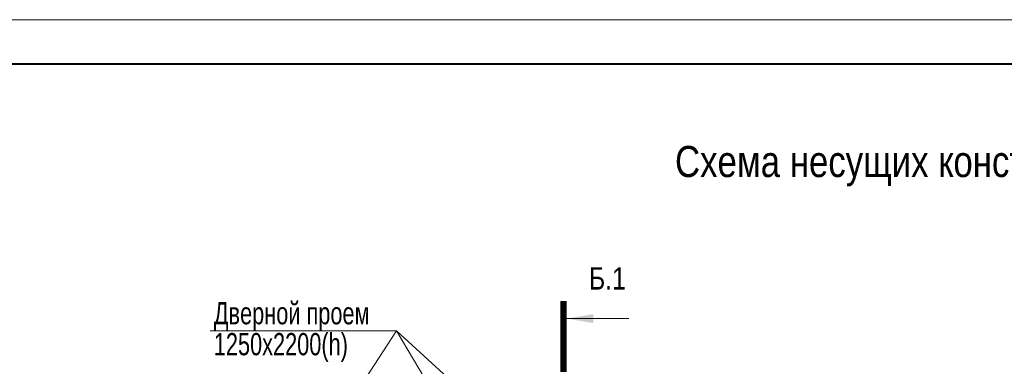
# Model space of a CAD drawing. Extents: x -8631841 to -8525813, y 4017860 to 4564755.
# Tile 50 of 112: x -8600995 to -8578851, y 4312389 to 4320188. Entities that reach past the tile are written whole.
import ezdxf
from ezdxf.enums import TextEntityAlignment as Align

# ---------------------------------------------------------------- set-up
doc = ezdxf.new("R2010")
doc.units = 0
doc.header["$LTSCALE"] = 1000
doc.header["$MEASUREMENT"] = 0
for name, color, linetype, lineweight in [('CК-400-Т(двери)', 7, 'Continuous', 20), ('СК-200-Р(амка)', 7, 'Continuous', 40), ('СК-210-Р-РАМКА ЛИНИИ ТОНКИЕ', 7, 'Continuous', 15), ('СК-220-Р-РАМКА ТЕКСТ', 7, 'Continuous', 15), ('СК-400-Т(екст)', 7, 'Continuous', 20), ('СК-500-С(ечения)', 5, 'Continuous', 40)]:
    doc.layers.add(name, color=color, linetype=linetype, lineweight=lineweight)
doc.styles.add('ARIAL_annotative', font='arial.ttf', dxfattribs={"width": 0.8, "height": 2.5})
doc.styles.add('RUSS', font='arial.ttf', dxfattribs={"width": 0.8})

# ---------------------------------------------------------------- blocks, each defined once
blk = doc.blocks.new('Сечение')
at = {"layer": 'СК-500-С(ечения)', "linetype": 'Continuous', "lineweight": 15, "ltscale": 100}
blk.add_line((-200, -35), (-200, -735), dxfattribs=at)
at = {"layer": 'СК-500-С(ечения)', "linetype": 'Continuous', "ltscale": 100, "const_width": 70}
blk.add_lwpolyline([(-400, 0), (400, 0)], dxfattribs=at)
at = {"layer": 'СК-500-С(ечения)', "linetype": 'Continuous', "ltscale": 100}
blk.add_solid([(-200, -35), (-250, -335), (-150, -335)], dxfattribs=at)
blk = doc.blocks.new('*U1228')
at = {"layer": 'СК-400-Т(екст)', "ltscale": 100, "xscale": 0.01, "yscale": 0.01, "zscale": 0.01, "rotation": 89.99999999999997}
blk.add_blockref('Сечение', (0, -113.53), dxfattribs=at)
at = {"layer": 'СК-500-С(ечения)', "color": 0, "ltscale": 100, "style": 'ARIAL_annotative', "width": 0.8}
blk.add_attdef('НОМЕР_СЕЧЕНИЯ_1_1(НОМЕР_ЛИСТА)', text='', height=2.5, rotation=180, dxfattribs=at).set_placement((6.74, -1.23), align=Align.RIGHT)
blk.add_attdef('НОМЕР_СЕЧЕНИЯ_2_1(НОМЕР_ЛИСТА)', text='', height=2.5, rotation=180, dxfattribs=at).set_placement((6.74, -115.56), align=Align.BOTTOM_LEFT)

msp = doc.modelspace()

# ---------------------------------------------------------------- linework, layer by layer
at = {"layer": 'CК-400-Т(двери)'}
for q in [(-8588837.1, 4309825.7), (-8588907.1, 4307075.7)]:
    msp.add_line((-8592518.5, 4313188), q, dxfattribs=at)
at = {"layer": 'CК-400-Т(двери)', "color": 7}
msp.add_lwpolyline([(-8596713.5, 4313188), (-8592518.5, 4313188), (-8594706.7, 4309821.3)], dxfattribs=at)
at = {"layer": 'СК-200-Р(амка)'}
msp.add_line((-8529183.8, 4319187.6), (-8608183.8, 4319187.6), dxfattribs=at)
at = {"layer": 'СК-210-Р-РАМКА ЛИНИИ ТОНКИЕ'}
msp.add_line((-8612183.8, 4320187.6), (-8528183.8, 4320187.6), dxfattribs=at)

# ---------------------------------------------------------------- block references
at = {"layer": 'СК-500-С(ечения)'}
ref = msp.add_blockref('*U1228', (-8588766.1, 4290355.7), dxfattribs=dict(at, xscale=-200, yscale=200, zscale=200, rotation=180))
ref.add_attrib('НОМЕР_СЕЧЕНИЯ_2_1(НОМЕР_ЛИСТА)', 'Б.1', dxfattribs={"color": 1, "ltscale": 100, "height": 500, "style": 'ARIAL_annotative', "width": 0.8}).set_placement((-8588193.9, 4313965.8), align=Align.BOTTOM_LEFT)

# ---------------------------------------------------------------- texts
at = {"layer": 'CК-400-Т(двери)', "color": 7, "insert": (-8596630.1, 4313833.7), "char_height": 500, "width": 4535.799, "attachment_point": 1, "line_spacing_factor": 0.835689, "style": 'RUSS'}
msp.add_mtext('{\\W0.7;Дверной проем\\P1250х2200(h)}', dxfattribs=at)
at = {"layer": 'СК-220-Р-РАМКА ТЕКСТ', "color": 7, "style": 'RUSS', "width": 0.8}
msp.add_text('Схема несущих конструкций 12-го - 18-го этажей.', height=700, dxfattribs=at).set_placement((-8586257.6, 4316646.8))

doc.saveas('drawing.dxf')
